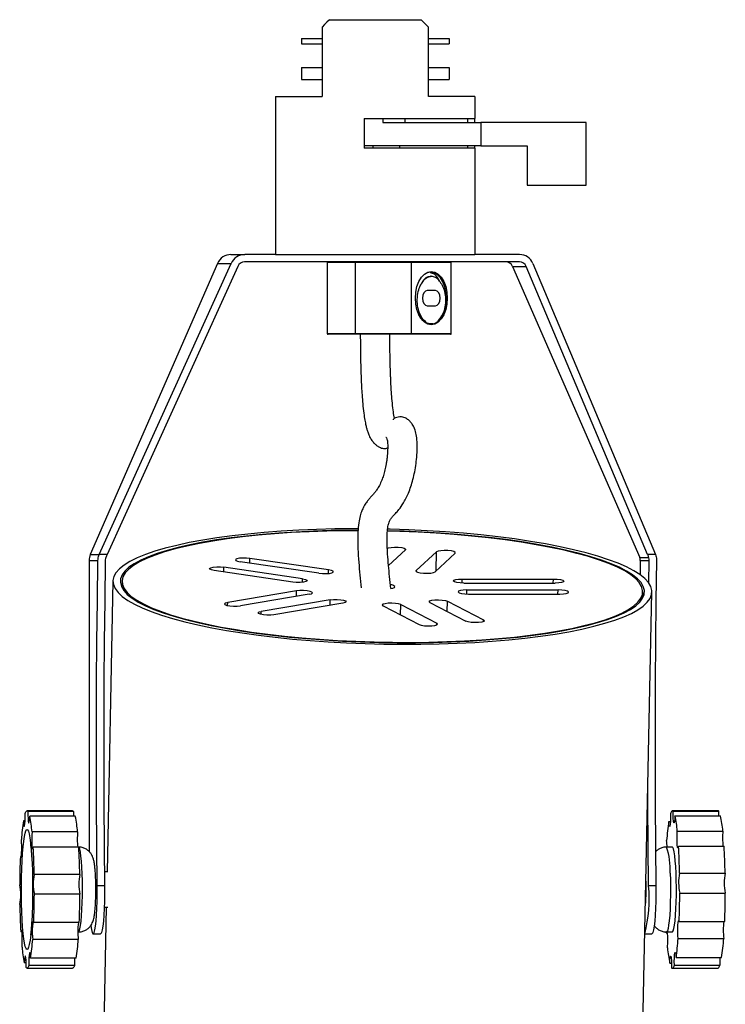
# Model space of a CAD drawing. Header units: millimetres. Extents: x 23 to 263, y -9 to 236.
# Tile 13 of 16: x 23 to 70, y 96 to 163. Entities that reach past the tile are written whole.
import ezdxf

# ---------------------------------------------------------------- set-up
doc = ezdxf.new("R2010")
doc.units = ezdxf.units.MM

msp = doc.modelspace()

# ---------------------------------------------------------------- linework, layer by layer
at = {"color": 7, "linetype": 'Continuous', "lineweight": 25}
for p, q in [((43.0819, 162.1251), (43.0819, 157.4251)), ((43.5819, 162.6251), (49.7819, 162.6251)), ((50.2819, 157.4251), (50.2819, 162.1251)), ((41.6819, 161.3487), (41.6819, 160.9807)), ((41.6819, 161.3487), (43.0819, 161.3487)), ((50.2819, 161.3487), (51.6819, 161.3487)), ((51.6819, 161.3487), (51.6819, 160.9807)), ((41.6819, 160.9807), (43.0819, 160.9807)), ((50.2819, 160.9807), (51.6819, 160.9807)), ((41.6819, 159.3935), (43.0819, 159.3935)), ((41.6819, 159.3935), (41.6819, 158.5655)), ((50.2819, 159.3935), (51.6819, 159.3935)), ((51.6819, 159.3935), (51.6819, 158.5655)), ((41.6819, 158.5655), (43.0819, 158.5655)), ((50.2819, 158.5655), (51.6819, 158.5655)), ((39.9319, 157.4251), (39.9319, 146.7251)), ((39.9319, 157.4251), (43.0819, 157.4251)), ((53.4319, 157.4251), (50.2819, 157.4251)), ((53.4319, 157.4251), (53.4319, 155.9251)), ((45.9319, 155.9251), (53.4319, 155.9251)), ((45.9319, 155.9251), (45.9319, 153.9251)), ((47.191, 155.9251), (47.191, 155.6672)), ((47.191, 155.6672), (53.8337, 155.6672)), ((48.6819, 155.9251), (48.6819, 155.6672)), ((52.9319, 155.9251), (52.9319, 155.6672)), ((53.4319, 155.6672), (53.4319, 155.9251)), ((53.8337, 155.6672), (53.8337, 154.08)), ((60.9695, 155.6672), (53.8337, 155.6672)), ((60.9695, 151.4172), (60.9695, 155.6672)), ((53.8337, 154.08), (45.9319, 154.08)), ((46.5115, 154.08), (46.5115, 153.9251)), ((48.3523, 153.9251), (48.3523, 154.08)), ((52.9319, 154.08), (52.9319, 153.9251)), ((53.4319, 153.9251), (53.4319, 154.08)), ((53.8337, 154.08), (56.9695, 154.08)), ((56.9695, 154.08), (56.9695, 151.4172)), ((53.4319, 153.9251), (45.9319, 153.9251)), ((53.4319, 153.9251), (53.4319, 146.7251)), ((56.9695, 151.4172), (60.9695, 151.4172)), ((36.9087, 146.7251), (37.8432, 146.7251)), ((39.9319, 146.7251), (37.8432, 146.7251)), ((39.9319, 146.7251), (53.4319, 146.7251)), ((56.4552, 146.7251), (53.4319, 146.7251)), ((35.997, 146.1271), (27.3818, 126.4172)), ((27.9892, 126.4172), (36.9219, 146.1271)), ((35.997, 146.1271), (36.9219, 146.1271)), ((56.4471, 146.2251), (37.8351, 146.2251)), ((43.4319, 146.1751), (43.4319, 141.3751)), ((45.3549, 141.3751), (45.3549, 146.1751)), ((49.1256, 146.1751), (45.3549, 146.1751)), ((49.1256, 141.3751), (49.1256, 146.1751)), ((51.8305, 146.1751), (49.1256, 146.1751)), ((51.8305, 141.3751), (51.8305, 146.1751)), ((57.3572, 146.1271), (65.655, 126.4172)), ((37.3745, 145.9261), (28.5329, 126.4172)), ((55.9765, 145.9261), (56.8981, 145.9261)), ((55.9765, 145.9261), (64.5917, 126.2163)), ((65.1113, 126.4172), (56.8981, 145.9261)), ((50.478, 145.2545), (50.4231, 145.2545)), ((50.7606, 144.2951), (50.1955, 144.2951)), ((50.1955, 143.2551), (50.7606, 143.2551)), ((50.4485, 142.0251), (50.478, 142.0251)), ((50.9435, 142.204), (50.9536, 142.2141)), ((45.3549, 141.3751), (49.1256, 141.3751)), ((49.1256, 141.3751), (51.8305, 141.3751)), ((45.3754, 141.3251), (43.4819, 141.3251)), ((49.1096, 141.3251), (45.3754, 141.3251)), ((51.7666, 141.3251), (49.1096, 141.3251)), ((47.5796, 125.6685), (48.7334, 126.7333)), ((27.2978, 126.0153), (27.8989, 126.0153)), ((27.2978, 126.0153), (27.2978, 106.3082)), ((27.3818, 126.4172), (27.9892, 126.4172)), ((28.5329, 126.4172), (27.9892, 126.4172)), ((43.5249, 125.3703), (38.1983, 126.1513)), ((49.4606, 125.3272), (50.8299, 126.5909)), ((50.7282, 125.2411), (52.0975, 126.5048)), ((64.5917, 126.2163), (65.1959, 126.2163)), ((64.6337, 126.0153), (65.2348, 126.0153)), ((64.6337, 126.0153), (64.6337, 125.0295)), ((65.655, 126.4172), (65.1113, 126.4172)), ((65.2122, 124.4668), (65.2348, 126.0153)), ((41.0959, 124.5467), (35.7693, 125.3277)), ((41.7607, 124.7721), (36.4341, 125.5531)), ((42.8602, 125.1449), (37.5336, 125.9259)), ((52.573, 124.7558), (58.7459, 124.7558)), ((28.9184, 124.6209), (28.5147, 104.9347)), ((29.5333, 124.6083), (29.5245, 124.1777)), ((52.6917, 124.4771), (58.8645, 124.4771)), ((52.8879, 124.0164), (59.0608, 124.0164)), ((41.3514, 123.9468), (36.6901, 123.1658)), ((42.2082, 123.7214), (37.5469, 122.9404)), ((43.6252, 123.3486), (38.9639, 122.5676)), ((53.0066, 123.7378), (59.1794, 123.7378)), ((64.209, 65.2668), (65.4107, 123.8726)), ((64.7869, 123.4547), (64.7957, 123.8852)), ((44.482, 123.1232), (39.8206, 122.3422)), ((47.2114, 122.9378), (49.6572, 121.6741)), ((48.4057, 123.0239), (50.8515, 121.7602)), ((50.3809, 123.1663), (52.8266, 121.9026)), ((51.5752, 123.2524), (54.0209, 121.9887)), ((26.1843, 109.0597), (23.0979, 109.0597)), ((26.244, 109.0212), (23.1576, 109.0212)), ((26.3663, 108.6906), (23.2799, 108.6906)), ((69.8922, 109.0597), (66.8058, 109.0597)), ((66.8577, 109.0306), (69.9441, 109.0306)), ((66.9805, 108.7207), (70.0669, 108.7207)), ((22.9699, 108.3872), (22.8558, 108.3872)), ((66.5569, 108.3459), (66.6701, 108.3459)), ((26.523, 107.636), (23.4365, 107.636)), ((67.1387, 107.6925), (70.2251, 107.6925)), ((67.221, 106.6695), (70.3074, 106.6695)), ((26.6038, 106.5992), (23.5173, 106.5992)), ((26.5825, 106.6097), (26.5278, 106.6097)), ((66.8058, 106.6097), (66.4075, 106.6097)), ((22.7069, 105.9761), (22.6465, 105.9761)), ((26.6726, 104.7606), (23.5862, 104.7606)), ((28.5756, 104.9347), (28.3455, 104.9347)), ((67.2925, 104.8427), (70.3789, 104.8427)), ((26.681, 103.4136), (23.5946, 103.4136)), ((28.3563, 103.9751), (27.8585, 103.9751)), ((65.6922, 103.9751), (65.1944, 103.9751)), ((67.3029, 103.4973), (70.3893, 103.4973)), ((28.4655, 102.5347), (27.7167, 66.0151)), ((28.3339, 102.5347), (28.5756, 102.5347)), ((26.6357, 101.4933), (23.5492, 101.4933)), ((67.2604, 101.5696), (70.3468, 101.5696)), ((22.753, 100.8703), (22.6784, 100.8703)), ((26.5424, 100.8597), (26.5825, 100.8597)), ((27.5782, 100.7251), (28.076, 100.7251)), ((64.9361, 100.7251), (65.4119, 100.7251)), ((66.3865, 100.8664), (66.3905, 100.8)), ((66.3905, 100.8), (66.4032, 100.8797)), ((66.3905, 100.8), (66.4668, 100.8)), ((66.4075, 100.8597), (66.8058, 100.8597)), ((26.5685, 100.3506), (23.4821, 100.3506)), ((67.1949, 100.4158), (70.2813, 100.4158)), ((23.0362, 98.7788), (22.9158, 98.7788)), ((26.4264, 99.0822), (23.3399, 99.0822)), ((66.631, 98.7487), (66.752, 98.7487)), ((67.0546, 99.1236), (70.1411, 99.1236)), ((23.0979, 98.4097), (26.1843, 98.4097)), ((26.3092, 98.5803), (23.2228, 98.5803)), ((66.8058, 98.4097), (69.8922, 98.4097)), ((66.9383, 98.602), (70.0247, 98.602))]:
    msp.add_line(p, q, dxfattribs=at)
at = {"color": 1, "linetype": 'Continuous', "lineweight": 25}
for p, q in [((45.3549, 146.1751), (43.4319, 146.1751)), ((43.4319, 141.3751), (45.3549, 141.3751)), ((38.1917, 125.8294), (38.1983, 126.1513)), ((50.8036, 125.3107), (50.8299, 126.5909)), ((36.4275, 125.2312), (36.4341, 125.5531)), ((43.52, 125.1314), (43.5249, 125.3703)), ((41.7558, 124.5332), (41.7607, 124.7721)), ((49.4593, 125.2671), (49.4606, 125.3272)), ((52.5673, 124.4797), (52.573, 124.7558)), ((58.7402, 124.4771), (58.7459, 124.7558)), ((52.8823, 123.7403), (52.8879, 124.0164)), ((59.0551, 123.7378), (59.0608, 124.0164)), ((41.3438, 123.5766), (41.3514, 123.9468)), ((43.6176, 122.9784), (43.6252, 123.3486)), ((36.6859, 122.958), (36.6901, 123.1658)), ((48.3914, 122.3281), (48.4057, 123.0239)), ((51.5609, 122.5566), (51.5752, 123.2524)), ((38.9596, 122.3598), (38.9639, 122.5676)), ((50.8492, 121.6496), (50.8515, 121.7602)), ((54.0187, 121.8781), (54.0209, 121.9887))]:
    msp.add_line(p, q, dxfattribs=at)
at = {"color": 7, "linetype": 'Continuous', "lineweight": 25, "flags": 128}
for points in [[(43.5819, 162.6251), (43.4126, 162.4557), (43.2459, 162.289), (43.0819, 162.1251)], [(50.2819, 162.1251), (50.118, 162.289), (49.9513, 162.4557), (49.7819, 162.6251)], [(45.3549, 146.1751), (45.3553, 146.1849), (45.3565, 146.1942), (45.3584, 146.2029), (45.3609, 146.2105), (45.364, 146.2167), (45.3675, 146.2213), (45.3714, 146.2241), (45.3754, 146.2251)], [(51.56, 143.7751), (51.5329, 143.3746), (51.4529, 142.9941), (51.324, 142.6528), (51.1526, 142.3678), (50.9475, 142.1534), (50.7188, 142.0202), (50.478, 141.9751), (50.2373, 142.0202), (50.0086, 142.1534), (49.8035, 142.3678), (49.6321, 142.6528), (49.5032, 142.9941), (49.4232, 143.3746), (49.3961, 143.7751), (49.4232, 144.1756), (49.5032, 144.5561), (49.6321, 144.8974), (49.8035, 145.1824), (50.0086, 145.3968), (50.2373, 145.53), (50.478, 145.5751), (50.7188, 145.53), (50.9475, 145.3968), (51.1526, 145.1824), (51.324, 144.8974), (51.4529, 144.5561), (51.5329, 144.1756), (51.56, 143.7751)], [(51.49, 143.7751), (51.4636, 144.1645), (51.3858, 144.5344), (51.2605, 144.8662), (51.0939, 145.1433), (50.8945, 145.3518), (50.6722, 145.4812), (50.4381, 145.5251), (50.2071, 145.4824)], [(50.1955, 144.2951), (50.0759, 144.2555), (49.9745, 144.1428), (49.9068, 143.9741), (49.883, 143.7751), (49.9068, 143.5761), (49.9745, 143.4074), (50.0759, 143.2947), (50.1955, 143.2551)], [(50.7606, 143.2551), (50.8802, 143.2947), (50.9816, 143.4074), (51.0493, 143.5761), (51.0731, 143.7751), (51.0493, 143.9741), (50.9816, 144.1428), (50.8802, 144.2555), (50.7606, 144.2951)], [(45.3549, 141.3751), (45.3553, 141.3653), (45.3565, 141.356), (45.3584, 141.3473), (45.3609, 141.3397), (45.364, 141.3335), (45.3675, 141.3289), (45.3714, 141.3261), (45.3754, 141.3251)], [(45.5234, 128.1581), (45.1853, 128.1575), (43.9386, 128.1435), (42.7073, 128.111), (41.4972, 128.06), (40.3142, 127.9909), (39.1637, 127.9039), (38.0514, 127.7995), (36.9826, 127.6782), (35.9622, 127.5405), (34.9952, 127.3871), (34.0863, 127.2188), (33.2396, 127.0362), (32.4593, 126.8404), (31.7491, 126.6323), (31.1124, 126.4127), (30.5521, 126.1829), (30.071, 125.9438), (29.6714, 125.6966), (29.3551, 125.4426), (29.1237, 125.1828), (28.9783, 124.9186), (28.9195, 124.6511), (28.9477, 124.3818), (29.0627, 124.1118), (29.264, 123.8424), (29.5505, 123.575), (29.921, 123.3107), (30.3737, 123.0509), (30.9064, 122.7969), (31.5166, 122.5497), (32.2013, 122.3106), (32.9573, 122.0808), (33.7811, 121.8612), (34.6686, 121.6531), (35.6157, 121.4573), (36.6178, 121.2748), (37.6702, 121.1064), (38.7678, 120.953), (39.9054, 120.8153), (41.0776, 120.694), (42.2789, 120.5896), (43.5034, 120.5026), (44.7453, 120.4335), (45.9988, 120.3825), (47.2579, 120.35), (48.5164, 120.336), (49.7686, 120.3407), (51.0083, 120.364), (52.2298, 120.4057), (53.4271, 120.4658), (54.5945, 120.5439), (55.7265, 120.6397), (56.8178, 120.7526), (57.863, 120.8822), (58.8573, 121.0278), (59.7958, 121.1888), (60.6741, 121.3643), (61.4881, 121.5536), (62.2338, 121.7557), (62.9077, 121.9696), (63.5065, 122.1945), (64.0275, 122.4291), (64.4681, 122.6723), (64.8263, 122.9231), (65.1003, 123.1802), (65.2888, 123.4424), (65.391, 123.7084), (65.4063, 123.9769), (65.3347, 124.2468), (65.3347, 124.2468)], [(45.5144, 128.0509), (44.9286, 128.0486), (43.706, 128.0301), (42.5002, 127.9931), (41.3171, 127.9379), (40.1626, 127.8647), (39.0421, 127.7739), (37.9613, 127.6659), (36.9252, 127.5413), (35.9391, 127.4005), (35.0076, 127.2445), (34.1354, 127.0738), (33.3266, 126.8893), (32.5853, 126.692), (31.915, 126.4828), (31.319, 126.2627), (30.8002, 126.0327), (30.3611, 125.794), (30.0038, 125.5479), (29.7302, 125.2953), (29.5415, 125.0377), (29.4387, 124.7762), (29.4222, 124.5121), (29.4922, 124.2468), (29.6483, 123.9814), (29.8897, 123.7173), (30.2152, 123.4558), (30.6234, 123.1982), (31.1121, 122.9457), (31.679, 122.6995), (32.3214, 122.4608), (33.0361, 122.2309), (33.8196, 122.0107), (34.6682, 121.8015), (35.5776, 121.6042), (36.5434, 121.4197), (37.5611, 121.249), (38.6255, 121.093), (39.7315, 120.9523), (40.8737, 120.8276), (42.0465, 120.7196), (43.2443, 120.6288), (44.4612, 120.5556), (45.6913, 120.5004), (46.9285, 120.4634), (48.1669, 120.4449), (49.4005, 120.4449), (50.6231, 120.4634), (51.8288, 120.5004), (53.0119, 120.5556), (54.1664, 120.6288), (55.2869, 120.7196), (56.3678, 120.8276), (57.4038, 120.9523), (58.3899, 121.093), (59.3214, 121.249), (60.1936, 121.4197), (61.0024, 121.6042), (61.7437, 121.8015), (62.414, 122.0107), (63.0101, 122.2309), (63.5289, 122.4608), (63.968, 122.6995), (64.3252, 122.9457), (64.5988, 123.1982), (64.7875, 123.4558), (64.8903, 123.7173), (64.9068, 123.9814), (64.8368, 124.2468), (64.8368, 124.2468)], [(45.5138, 128.0262), (44.6279, 128.0209), (43.4035, 127.9974), (42.1978, 127.9552), (41.0168, 127.8946), (39.8665, 127.8157), (38.7525, 127.7191), (37.6804, 127.6052), (36.6556, 127.4745), (35.6832, 127.3278), (34.7679, 127.1657), (33.9144, 126.9891), (33.1269, 126.7988), (32.4093, 126.5958), (31.7653, 126.3811), (31.198, 126.1557), (30.7102, 125.9209), (30.3044, 125.6777), (29.9826, 125.4274), (29.7464, 125.1712), (29.5969, 124.9104), (29.535, 124.6462), (29.5609, 124.3801), (29.6745, 124.1134), (29.8753, 123.8473), (30.1622, 123.5832), (30.5338, 123.3224), (30.9882, 123.0662), (31.5232, 122.8158), (32.1362, 122.5726), (32.824, 122.3378), (33.5833, 122.1125), (34.4102, 121.8977), (35.3007, 121.6947), (36.2503, 121.5045), (37.2542, 121.3278), (38.3075, 121.1657), (39.405, 121.019), (40.5411, 120.8883), (41.7102, 120.7744), (42.9065, 120.6778), (44.124, 120.5989), (45.3566, 120.5383), (46.5982, 120.4961), (47.8427, 120.4726), (49.0838, 120.4679), (50.3153, 120.482), (51.5312, 120.5149), (52.7252, 120.5663), (53.8916, 120.6361), (55.0245, 120.7239), (56.1182, 120.8293), (57.1672, 120.9516), (58.1665, 121.0904), (59.111, 121.2449), (59.9959, 121.4144), (60.8169, 121.5979), (61.5699, 121.7947), (62.2511, 122.0037), (62.8572, 122.2239), (63.3851, 122.4541), (63.8321, 122.6933), (64.1962, 122.9402), (64.4753, 123.1936), (64.6683, 123.4523), (64.774, 123.7149), (64.792, 123.9802), (64.7222, 124.2468), (64.7222, 124.2468)], [(64.7222, 124.2468), (64.565, 124.5134), (64.321, 124.7786), (63.9915, 125.0413), (63.5783, 125.2999), (63.0832, 125.5533), (62.5089, 125.8002), (61.8581, 126.0394), (61.1341, 126.2697), (60.3405, 126.4898), (59.4813, 126.6988), (58.5607, 126.8956), (57.5833, 127.0791), (56.554, 127.2486), (55.478, 127.4031), (54.3605, 127.5419), (53.2072, 127.6643), (52.0237, 127.7696), (50.8161, 127.8574), (49.5903, 127.9272), (48.3524, 127.9787), (47.5057, 128.0031)], [(64.8368, 124.2468), (64.6808, 124.5121), (64.4394, 124.7762), (64.1138, 125.0377), (63.7057, 125.2953), (63.2169, 125.5479), (62.65, 125.794), (62.0076, 126.0327), (61.2929, 126.2627), (60.5094, 126.4828), (59.6609, 126.692), (58.7515, 126.8893), (57.7856, 127.0738), (56.768, 127.2445), (55.7036, 127.4005), (54.5976, 127.5413), (53.4554, 127.6659), (52.2825, 127.7739), (51.0847, 127.8647), (49.8678, 127.9379), (48.6377, 127.9931), (47.5083, 128.0276)], [(65.3347, 124.2468), (65.1764, 124.5166), (64.9324, 124.7852), (64.6037, 125.0512), (64.1918, 125.3133), (63.6988, 125.5704), (63.1271, 125.8212), (62.4792, 126.0644), (61.7584, 126.299), (60.968, 126.5239), (60.1119, 126.7378), (59.1941, 126.9399), (58.2189, 127.1292), (57.191, 127.3047), (56.1154, 127.4657), (54.9971, 127.6113), (53.8415, 127.7409), (52.6541, 127.8538), (51.4405, 127.9496), (50.2065, 128.0277), (48.958, 128.0878), (47.701, 128.1296), (47.5195, 128.1341)], [(47.4658, 126.8194), (47.569, 126.8668), (47.7529, 126.9005), (47.9897, 126.9153), (48.2432, 126.9089), (48.4748, 126.8823), (48.6493, 126.8396), (48.7401, 126.7873), (48.7334, 126.7333)], [(52.0975, 126.5048), (52.1042, 126.5588), (52.0134, 126.6111), (51.8389, 126.6538), (51.6073, 126.6804), (51.3538, 126.6868), (51.117, 126.672), (50.9331, 126.6384), (50.8299, 126.5909)], [(27.8585, 103.9751), (27.8307, 106.7242), (27.8122, 109.4823), (27.8032, 112.2458), (27.8035, 115.0109), (27.8133, 117.7741), (27.8325, 120.5317), (27.861, 123.2799), (27.8989, 126.0153)], [(28.3967, 126.0153), (28.3588, 123.2799), (28.3303, 120.5317), (28.3111, 117.7741), (28.3013, 115.0109), (28.301, 112.2458), (28.31, 109.4823), (28.3285, 106.7242), (28.3563, 103.9751)], [(38.1983, 126.1513), (37.9593, 126.1741), (37.7061, 126.1762), (37.4772, 126.1574), (37.3075, 126.1205), (37.2228, 126.0712), (37.236, 126.0168), (37.3452, 125.9658), (37.5336, 125.9259)], [(65.7326, 126.0153), (65.6947, 123.2799), (65.6662, 120.5317), (65.647, 117.7741), (65.6372, 115.0109), (65.6369, 112.2458), (65.6459, 109.4823), (65.6644, 106.7242), (65.6922, 103.9751)], [(35.7693, 125.3277), (35.5809, 125.3677), (35.4718, 125.4187), (35.4586, 125.473), (35.5433, 125.5223), (35.713, 125.5592), (35.9419, 125.578), (36.1951, 125.5759), (36.4341, 125.5531)], [(42.8602, 125.1449), (43.0992, 125.1221), (43.3524, 125.12), (43.5813, 125.1388), (43.751, 125.1757), (43.8357, 125.2251), (43.8225, 125.2794), (43.7133, 125.3304), (43.5249, 125.3703)], [(41.7607, 124.7721), (41.9491, 124.7322), (42.0582, 124.6812), (42.0715, 124.6269), (41.9868, 124.5775), (41.8171, 124.5406), (41.5882, 124.5218), (41.3349, 124.524), (41.0959, 124.5467)], [(49.4606, 125.3272), (49.4539, 125.2732), (49.5447, 125.2209), (49.7192, 125.1782), (49.9508, 125.1517), (50.2043, 125.1453), (50.4411, 125.16), (50.625, 125.1937), (50.7282, 125.2411)], [(52.6917, 124.4771), (52.4395, 124.4878), (52.2167, 124.518), (52.0571, 124.5631), (51.9852, 124.6165), (52.0117, 124.6698), (52.1328, 124.715), (52.3299, 124.7452), (52.573, 124.7558)], [(58.7459, 124.7558), (58.998, 124.7452), (59.2209, 124.715), (59.3804, 124.6698), (59.4524, 124.6165), (59.4258, 124.5631), (59.3048, 124.518), (59.1077, 124.4878), (58.8645, 124.4771)], [(47.7364, 124.1048), (47.87, 124.1364), (47.9786, 124.1884), (47.999, 124.2468)], [(52.8879, 124.0164), (52.6448, 124.0058), (52.4477, 123.9756), (52.3266, 123.9304), (52.3001, 123.8771), (52.3721, 123.8237), (52.5316, 123.7786), (52.7544, 123.7484), (53.0066, 123.7378)], [(59.1794, 123.7378), (59.4226, 123.7484), (59.6197, 123.7786), (59.7407, 123.8237), (59.7673, 123.8771), (59.6953, 123.9304), (59.5358, 123.9756), (59.313, 124.0058), (59.0608, 124.0164)], [(42.2082, 123.7214), (42.3626, 123.7613), (42.4283, 123.8123), (42.3953, 123.8666), (42.2685, 123.916), (42.0674, 123.9529), (41.8225, 123.9717), (41.5711, 123.9696), (41.3514, 123.9468)], [(43.6252, 123.3486), (43.8448, 123.3714), (44.0962, 123.3735), (44.3411, 123.3547), (44.5423, 123.3178), (44.669, 123.2684), (44.702, 123.2141), (44.6364, 123.1631), (44.482, 123.1232)], [(50.3809, 123.1663), (50.3282, 123.2203), (50.3745, 123.2726), (50.5126, 123.3153), (50.7216, 123.3419), (50.9697, 123.3482), (51.219, 123.3335), (51.4316, 123.2998), (51.5752, 123.2524)], [(36.6901, 123.1658), (36.5357, 123.1259), (36.47, 123.0749), (36.5031, 123.0205), (36.6298, 122.9712), (36.831, 122.9343), (37.0759, 122.9155), (37.3273, 122.9176), (37.5469, 122.9404)], [(48.4057, 123.0239), (48.2621, 123.0714), (48.0495, 123.105), (47.8002, 123.1198), (47.5522, 123.1134), (47.3432, 123.0868), (47.205, 123.0441), (47.1587, 122.9918), (47.2114, 122.9378)], [(39.8206, 122.3422), (39.601, 122.3194), (39.3496, 122.3173), (39.1047, 122.3361), (38.9036, 122.373), (38.7768, 122.4224), (38.7438, 122.4767), (38.8095, 122.5277), (38.9639, 122.5676)], [(49.6572, 121.6741), (49.8007, 121.6267), (50.0134, 121.593), (50.2627, 121.5783), (50.5107, 121.5846), (50.7197, 121.6112), (50.8579, 121.6539), (50.9041, 121.7062), (50.8515, 121.7602)], [(54.0209, 121.9887), (54.0736, 121.9347), (54.0273, 121.8824), (53.8892, 121.8397), (53.6802, 121.8131), (53.4321, 121.8067), (53.1828, 121.8215), (52.9702, 121.8552), (52.8266, 121.9026)], [(65.1944, 103.9751), (65.1666, 106.7242), (65.1481, 109.4823), (65.1426, 110.8002)], [(22.8558, 108.3872), (22.8698, 108.1829), (22.8898, 108.0481), (22.9131, 108.0017), (22.9364, 108.0502), (22.9563, 108.1867), (22.9701, 108.3922), (22.976, 108.6379), (22.9729, 108.8891)], [(22.9729, 108.8891), (22.9956, 108.946), (23.0184, 108.9915), (23.0415, 109.0254), (23.0647, 109.0479), (23.0879, 109.0587), (23.1112, 109.0578), (23.1344, 109.0453), (23.1576, 109.0212)], [(23.1576, 109.0212), (23.1577, 108.7679), (23.1665, 108.5327), (23.1828, 108.3488), (23.2042, 108.2418), (23.2279, 108.2269), (23.2504, 108.306), (23.2686, 108.4682), (23.2799, 108.6906)], [(26.244, 109.0212), (26.2441, 108.7679), (26.246, 108.6906)], [(66.6732, 108.8674), (66.6767, 108.6167), (66.6712, 108.3702), (66.6577, 108.1623), (66.6379, 108.0224), (66.6148, 107.97), (66.5914, 108.0125), (66.5712, 108.144), (66.5569, 108.3459)], [(66.8577, 109.0306), (66.8345, 109.0508), (66.8112, 109.0594), (66.788, 109.0563), (66.7648, 109.0416), (66.7416, 109.0153), (66.7186, 108.9774), (66.6958, 108.9281), (66.6732, 108.8674)], [(66.9805, 108.7207), (66.9695, 108.4964), (66.9515, 108.3312), (66.9291, 108.2482), (66.9055, 108.2592), (66.8839, 108.3625), (66.8673, 108.5437), (66.8582, 108.7773), (66.8577, 109.0306)], [(69.946, 108.7207), (69.9446, 108.7773), (69.9441, 109.0306)], [(22.7455, 102.2246), (22.7287, 102.7897), (22.7198, 103.375), (22.7189, 103.9679), (22.7261, 104.5559), (22.7412, 105.1264), (22.764, 105.6672), (22.7938, 106.1669), (22.8302, 106.6146), (22.8722, 107.0011), (22.919, 107.3178), (22.9697, 107.5583), (23.0231, 107.7172), (23.0781, 107.7913), (23.1335, 107.7789), (23.1881, 107.6803), (23.2408, 107.4976), (23.2905, 107.2347), (23.3361, 106.8972), (23.3766, 106.4923), (23.4111, 106.0287), (23.439, 105.5161), (23.4596, 104.9656), (23.4725, 104.3888), (23.4774, 103.7981), (23.4742, 103.2061), (23.463, 102.6253), (23.444, 102.0682), (23.4177, 101.5466), (23.3845, 101.0716), (23.3452, 100.6534), (23.3006, 100.3008), (23.2518, 100.0215), (23.1996, 99.8213), (23.1453, 99.7044), (23.0899, 99.6735), (23.0347, 99.7292), (22.9809, 99.8702), (22.9296, 100.0936), (22.8818, 100.3946), (22.8387, 100.7668), (22.8011, 101.2022), (22.7698, 101.6916), (22.7455, 102.2246)], [(23.4365, 107.636), (23.4227, 107.4303), (23.4169, 107.1846), (23.42, 106.9334), (23.4315, 106.7119), (23.4498, 106.5512), (23.4723, 106.4737), (23.496, 106.4905), (23.5173, 106.5992)], [(67.221, 106.6695), (67.1997, 106.5573), (67.1762, 106.5365), (67.1535, 106.6101), (67.135, 106.7677), (67.1231, 106.9873), (67.1197, 107.238), (67.1251, 107.4846), (67.1387, 107.6925)], [(22.6465, 105.9761), (22.669, 105.8989), (22.6926, 105.9159), (22.714, 106.0248), (22.7302, 106.2102), (22.7388, 106.4461), (22.7387, 106.6994), (22.7299, 106.9347), (22.7137, 107.1188)], [(67.0536, 104.8454), (67.0318, 105.289), (67.0031, 105.6854), (66.9685, 106.0225), (66.9289, 106.2901), (66.8855, 106.4801), (66.8398, 106.5866), (66.8058, 106.6097)], [(66.8058, 100.8597), (66.8185, 100.863), (66.8649, 100.9304), (66.9096, 101.0829), (66.951, 101.3161), (66.988, 101.6228), (67.0195, 101.9936), (67.0446, 102.4173), (67.0623, 102.8811), (67.0723, 103.3707), (67.0741, 103.8715), (67.0678, 104.3681), (67.0536, 104.8454)], [(27.4171, 101.2672), (27.4574, 101.0165), (27.5034, 100.8334), (27.5516, 100.7386), (27.6006, 100.7347), (27.649, 100.822), (27.6952, 100.9979), (27.7378, 101.2568), (27.7756, 101.5911), (27.8074, 101.9905), (27.8322, 102.4429), (27.8493, 102.9345), (27.8582, 103.4505), (27.8585, 103.9751)], [(28.3563, 103.9751), (28.356, 103.4505), (28.3471, 102.9345), (28.33, 102.4429), (28.3052, 101.9905), (28.2734, 101.5911), (28.2356, 101.2568), (28.193, 100.9979), (28.1468, 100.822), (28.0984, 100.7347), (28.076, 100.7251)], [(65.6922, 103.9751), (65.6919, 103.4505), (65.683, 102.9345), (65.6659, 102.4429), (65.6411, 101.9905), (65.6093, 101.5911), (65.5715, 101.2568), (65.5289, 100.9979), (65.4827, 100.822), (65.4343, 100.7347), (65.4119, 100.7251)], [(23.5492, 101.4933), (23.5267, 101.5705), (23.5031, 101.5535), (23.4817, 101.4447), (23.4656, 101.2593), (23.4569, 101.0233), (23.457, 100.77), (23.4658, 100.5348), (23.4821, 100.3506)], [(67.1949, 100.4158), (67.1784, 100.5971), (67.1692, 100.8309), (67.1688, 101.0842), (67.177, 101.3215), (67.1929, 101.5096), (67.2141, 101.622), (67.2377, 101.643), (67.2604, 101.5696)], [(22.7592, 99.8335), (22.773, 100.0391), (22.7788, 100.2848), (22.7757, 100.536), (22.7642, 100.7575), (22.7459, 100.9183), (22.7234, 100.9957), (22.6998, 100.9789), (22.6784, 100.8703)], [(23.3399, 99.0822), (23.3259, 99.2865), (23.3059, 99.4213), (23.2826, 99.4677), (23.2594, 99.4193), (23.2394, 99.2827), (23.2256, 99.0772), (23.2198, 98.8316), (23.2228, 98.5803)], [(66.9383, 98.602), (66.9349, 98.8527), (66.9403, 99.0993), (66.9539, 99.3071), (66.9736, 99.447), (66.9968, 99.4994), (67.0201, 99.4569), (67.0403, 99.3255), (67.0546, 99.1236)], [(23.0381, 98.4482), (23.038, 98.7016), (23.0292, 98.9367), (23.0129, 99.1207), (22.9915, 99.2276), (22.9678, 99.2426), (22.9454, 99.1634), (22.9272, 99.0012), (22.9158, 98.7788)], [(66.631, 98.7487), (66.642, 98.9731), (66.66, 99.1383), (66.6824, 99.2212), (66.706, 99.2103), (66.7276, 99.1069), (66.7442, 98.9257), (66.7533, 98.6921), (66.7538, 98.4388)], [(23.2228, 98.5803), (23.2002, 98.5234), (23.1773, 98.478), (23.1542, 98.444), (23.1311, 98.4216), (23.1078, 98.4108), (23.0845, 98.4116), (23.0613, 98.4241), (23.0381, 98.4482)], [(26.3092, 98.5803), (26.2866, 98.5234), (26.2637, 98.478), (26.2407, 98.444), (26.2175, 98.4216), (26.1942, 98.4108), (26.1843, 98.4097)], [(66.7538, 98.4388), (66.777, 98.4186), (66.8003, 98.41), (66.8235, 98.4131), (66.8468, 98.4278), (66.8699, 98.4541), (66.8929, 98.492), (66.9157, 98.5413), (66.9383, 98.602)], [(69.8922, 98.4097), (69.91, 98.4131), (69.9332, 98.4278), (69.9563, 98.4541), (69.9793, 98.492), (70.0021, 98.5413), (70.0247, 98.602)]]:
    msp.add_lwpolyline(points, dxfattribs=at)
at = {"color": 1, "linetype": 'Continuous', "lineweight": 25, "flags": 128}
for points in [[(26.5825, 100.8597), (26.5911, 100.8612), (26.6376, 100.9207), (26.6824, 101.0658), (26.7242, 101.2919), (26.7617, 101.5923), (26.7937, 101.9578), (26.8194, 102.3772), (26.8378, 102.8379), (26.8485, 103.3259), (26.8511, 103.8263), (26.8455, 104.3239), (26.832, 104.8036), (26.8108, 105.2508), (26.7828, 105.6519), (26.7486, 105.9948), (26.7094, 106.2691), (26.6663, 106.4663), (26.6207, 106.5805), (26.5825, 106.6097)], [(66.6553, 104.8454), (66.6696, 104.3681), (66.6759, 103.8715), (66.674, 103.3707), (66.6641, 102.8811), (66.6463, 102.4173), (66.6213, 101.9936), (66.5898, 101.6228), (66.5528, 101.3161), (66.5113, 101.0829), (66.4667, 100.9304), (66.4203, 100.863), (66.4074, 100.8597)]]:
    msp.add_lwpolyline(points, dxfattribs=at)
at = {"color": 7, "linetype": 'Continuous', "lineweight": 25}
for centre, radius, start, end in [((36.9098, 145.7296), 0.9955, 90.061659, 156.466027), ((43.4819, 146.1751), 0.05, 90, 180), ((55.5201, 145.7273), 0.4978, 23.534326, 89.938116), ((49.3825, 143.6629), 2.1105, 317.242055, 3.047959), ((50.5184, 143.014), 0.9698, 195.671932, 275.399232), ((43.4819, 141.3751), 0.05, 180, 270), ((28.3015, 126.0153), 1.0037, 156.394632, 180.003491), ((64.1319, 126.0153), 0.5019, 359.995839, 23.60502), ((47.6589, 123.8527), 0.5206, 49.204684, 83.022206), ((14.8121, 106.8939), 8.6563, 4.917786, 11.979629), ((26.1766, 108.9822), 0.0779, 30.074517, 84.32687), ((17.899, 106.894), 8.6558, 4.917579, 11.979836), ((59.1396, 106.9881), 8.03, 5.03302, 12.460522), ((69.8883, 108.9918), 0.068, 34.818333, 86.686517), ((62.2256, 106.988), 8.0305, 5.033422, 12.460524), ((37.6292, 106.0895), 14.9511, 171.159619, 176.052445), ((82.1831, 105.9961), 15.8019, 171.448263, 176.16255), ((31.9446, 107.1498), 5.4434, 174.875835, 185.805779), ((75.7704, 107.2139), 5.5659, 175.067175, 185.613789), ((61.8671, 106.5626), 4.576, 0.589593, 6.159844), ((23.0063, 104.0241), 44.2938, 1.059009, 3.424003), ((26.106, 104.0246), 44.2804, 1.058653, 3.424359), ((-21.5807, 103.9908), 45.1734, 0.976348, 3.310135), ((-18.4943, 103.9908), 45.1734, 0.976348, 3.310135), ((74.0294, 103.8027), 51.4289, 177.577882, 179.717914), ((26.7287, 104.1067), 3.2098, 168.245771, 192.47014), ((29.8151, 104.1067), 3.2098, 168.245771, 192.47014), ((70.4188, 104.1941), 3.1928, 168.279552, 192.605992), ((73.5052, 104.1941), 3.1929, 168.27991, 192.605952), ((19.4669, 103.3628), 3.21, 348.246181, 12.469727), ((55.0452, 103.7512), 9.989, 353.81567, 3.835098), ((-27.84, 103.667), 51.4352, 357.577959, 359.717727), ((-24.7536, 103.667), 51.4352, 357.577959, 359.717727), ((55.5315, 103.1143), 9.7012, 345.799609, 5.090628), ((15.2889, 103.6796), 52.0143, 357.675129, 359.79915), ((18.3716, 103.6798), 52.018, 357.675095, 359.798963), ((67.7729, 103.4785), 45.1699, 180.976256, 183.310226), ((31.3557, 100.8935), 4.8178, 172.848572, 186.470015), ((75.0298, 100.9645), 4.7801, 172.726971, 186.591556), ((61.8251, 100.2544), 4.6722, 354.133393, 7.443443), ((8.5659, 101.38), 14.9516, 351.159631, 356.052267), ((11.6523, 101.38), 14.9516, 351.159631, 356.052267), ((51.4312, 101.4731), 15.7991, 351.447663, 356.162788), ((54.519, 101.473), 15.7978, 351.447299, 356.162826), ((31.3839, 100.5756), 8.6566, 184.918005, 191.979608), ((74.4714, 100.4813), 8.0296, 185.032997, 192.46095), ((33.0282, 98.7913), 6.7223, 177.519966, 181.798739), ((76.7348, 98.8229), 6.7137, 177.433373, 181.885658)]:
    msp.add_arc(centre, radius, start, end, dxfattribs=at)
at = {"color": 1, "linetype": 'Continuous', "lineweight": 25}
msp.add_arc((62.0277, 105.0949), 4.6343, 356.91397, 19.078605, dxfattribs=at)
at = {"color": 7, "linetype": 'Continuous', "lineweight": 25}
for centre, major_axis, ratio, start_param, end_param in [((37.8271, 145.7251), (0.6144, 0.7969), 0.9834132, 0.648715, 1.8058221), ((56.4391, 145.7251), (0.6144, 0.7969), 0.9834132, 5.7747932, 6.9319003), ((37.8271, 145.7251), (0.3072, 0.3984), 0.9834132, 0.648715, 1.8058221), ((49.1096, 146.1751), (0, 0.05), 0.3197679, 4.712389, 6.2831853), ((51.7666, 146.1751), (0.0639, 0), 0.7821046, 0, 1.5707963), ((56.4391, 145.7251), (0.3072, 0.3984), 0.9834132, 5.7747932, 6.9319003), ((49.1096, 141.3751), (0, 0.05), 0.3197679, 3.1415927, 4.712389), ((51.7666, 141.3751), (0.0639, 0), 0.7821046, 4.712389, 6.2831853), ((29.8881, 113.5239), (33.407, 75.8684), 0.0783657, 1.4346188, 1.4373049), ((77.738, 113.5239), (-33.407, 75.8684), 0.0783657, 1.365633, 1.3683191)]:
    msp.add_ellipse(centre, major_axis=major_axis, ratio=ratio, start_param=start_param, end_param=end_param, dxfattribs=at)
for points, knots in [([(51.0228, 144.9195), (51.0029, 144.9703), (50.9206, 145.18), (50.7109, 145.4024), (50.5169, 145.4647), (50.4316, 145.4921)], [0, 0, 0, 0, 0.1520533, 0.6274551, 1, 1, 1, 1]), ([(50.1511, 142.1118), (50.0475, 142.2047), (49.8402, 142.3906), (49.6242, 142.8616), (49.5176, 143.406), (49.5276, 143.9623), (49.6343, 144.4211), (49.7528, 144.6437), (49.8001, 144.7325)], [0, 0, 0, 0, 0.1842487, 0.3686356, 0.5459762, 0.7187428, 0.8877969, 1, 1, 1, 1]), ([(49.8001, 144.7325), (49.8347, 144.7935), (49.9375, 144.9753), (50.1597, 145.1855), (50.4576, 145.2827), (50.7585, 145.2083), (50.953, 145.0402), (51.0417, 144.919), (51.0535, 144.9029)], [0, 0, 0, 0, 0.1084276, 0.3230884, 0.5377486, 0.7524096, 0.9670703, 1, 1, 1, 1]), ([(50.4241, 145.2186), (50.3502, 145.2225), (50.1505, 145.2329), (49.9345, 144.998), (49.8263, 144.7842), (49.8001, 144.7325)], [0, 0, 0, 0, 0.3081283, 0.8326733, 1, 1, 1, 1]), ([(51.0535, 144.9029), (51.1304, 144.7921), (51.2848, 144.5697), (51.4193, 144.097), (51.4586, 143.5755), (51.3937, 143.0455), (51.2268, 142.5538), (51.0455, 142.3284), (50.9538, 142.2143)], [0, 0, 0, 0, 0.15845808, 0.31818054, 0.4807919, 0.64747409, 0.82160027, 1, 1, 1, 1]), ([(49.5954, 142.7634), (49.6159, 142.7108), (49.703, 142.4882), (49.9049, 142.2652), (50.0867, 142.152), (50.1521, 142.1113)], [0, 0, 0, 0, 0.1651013, 0.6997908, 1, 1, 1, 1]), ([(49.9851, 142.189), (50.039, 142.1531), (50.1621, 142.0711), (50.3215, 142.0229), (50.4223, 142.031), (50.4484, 142.0332)], [0, 0, 0, 0, 0.3661193, 0.8363556, 1, 1, 1, 1]), ([(50.152, 142.1113), (50.26, 142.0706), (50.5024, 141.9792), (50.7778, 142.0771), (50.9223, 142.1893), (50.943, 142.2054)], [0, 0, 0, 0, 0.408027, 0.9152809, 1, 1, 1, 1]), ([(45.6688, 141.3251), (45.6691, 141.2586), (45.6707, 140.8677), (45.6775, 140.2257), (45.6912, 139.4645), (45.7064, 138.8943), (45.7206, 138.4784), (45.7353, 138.1168), (45.755, 137.7085), (45.7866, 137.1851), (45.8354, 136.5768), (45.8997, 135.9945), (45.9716, 135.5221), (46.0394, 135.1836), (46.1014, 134.9344), (46.1731, 134.6978), (46.2745, 134.4384), (46.4029, 134.1979), (46.5553, 133.9973), (46.7036, 133.8496), (46.9078, 133.7078), (47.0535, 133.6405), (47.1906, 133.5991), (47.3319, 133.5897), (47.4461, 133.6071), (47.505, 133.6332), (47.5248, 133.642)], [0, 0, 0, 0, 0.0142127, 0.0835182, 0.1374967, 0.1785148, 0.2082429, 0.2299106, 0.2601412, 0.3016137, 0.3536309, 0.4132987, 0.4657034, 0.5089549, 0.5429438, 0.5750185, 0.6160132, 0.6661684, 0.7121733, 0.7474046, 0.773112, 0.8048749, 0.8475159, 0.9015233, 0.966859, 1, 1, 1, 1]), ([(47.9878, 135.6424), (47.9742, 135.7051), (47.9384, 135.8693), (47.8718, 136.3243), (47.8113, 136.9234), (47.769, 137.5145), (47.7428, 137.9986), (47.7256, 138.3893), (47.7111, 138.7804), (47.6959, 139.2906), (47.681, 140.0044), (47.6722, 140.7058), (47.6697, 141.1726), (47.6689, 141.3251)], [0, 0, 0, 0, 0.0801777, 0.2101998, 0.3353444, 0.438315, 0.5174472, 0.5697744, 0.6202177, 0.6949791, 0.7977196, 0.9339093, 1, 1, 1, 1]), ([(47.746, 124.1116), (47.714, 124.3853), (47.651, 124.9244), (47.5738, 125.7068), (47.5172, 126.4138), (47.4871, 127.0036), (47.4788, 127.4999), (47.4916, 127.8999), (47.5225, 128.2016), (47.5577, 128.3953), (47.5994, 128.5548), (47.6531, 128.6962), (47.7546, 128.8636), (47.8909, 129.019), (48.0883, 129.231), (48.3567, 129.5406), (48.6164, 129.931), (48.8403, 130.3654), (49.0117, 130.7688), (49.1665, 131.2283), (49.2991, 131.734), (49.4086, 132.2876), (49.4891, 132.8896), (49.5304, 133.523), (49.5208, 134.0847), (49.4663, 134.5399), (49.3595, 134.9339), (49.2038, 135.2319), (49.0659, 135.4038), (48.9362, 135.5237), (48.7992, 135.6204), (48.6838, 135.6773), (48.5256, 135.7263), (48.3425, 135.7368), (48.131, 135.7078), (47.9814, 135.6453), (47.9028, 135.5886), (47.8979, 135.5557), (47.8962, 135.5442)], [0, 0, 0, 0, 0.0325769, 0.0641763, 0.0998365, 0.1298368, 0.1555446, 0.1879508, 0.2144223, 0.2358817, 0.2528361, 0.2827624, 0.3207385, 0.365897, 0.4121836, 0.457159, 0.5047904, 0.5294873, 0.5537984, 0.5765879, 0.5974151, 0.6167982, 0.6366574, 0.6590684, 0.6859784, 0.7142838, 0.7422374, 0.7674979, 0.786602, 0.7985606, 0.8081448, 0.8232548, 0.8443526, 0.8754491, 0.9113632, 0.9467638, 0.9813017, 1, 1, 1, 1]), ([(47.3951, 134.3631), (47.3975, 134.364), (47.4067, 134.3674), (47.4346, 134.3485), (47.4795, 134.2554), (47.518, 134.024), (47.5281, 133.7475), (47.5245, 133.5163), (47.5106, 133.2711), (47.4874, 133.0223), (47.4566, 132.7797), (47.408, 132.4741), (47.3329, 132.113), (47.2297, 131.7373), (47.1053, 131.3856), (46.9646, 131.0847), (46.8146, 130.8301), (46.6675, 130.6314), (46.5219, 130.4661), (46.381, 130.3098), (46.2325, 130.1331), (46.0739, 129.9267), (45.928, 129.7039), (45.7936, 129.4371), (45.6795, 129.1247), (45.5784, 128.6928), (45.5168, 128.1533), (45.4946, 127.5114), (45.5071, 126.7836), (45.5575, 125.9366), (45.6343, 125.0427), (45.7002, 124.4445), (45.7323, 124.1533)], [0, 0, 0, 0, 0.0067331, 0.0251096, 0.0635416, 0.1047122, 0.123596, 0.1395087, 0.1531513, 0.1652116, 0.1762912, 0.1867729, 0.2077, 0.2314701, 0.2587839, 0.298861, 0.3391512, 0.3764797, 0.4179356, 0.45532, 0.4869235, 0.52344, 0.5722198, 0.6096977, 0.6529859, 0.7027346, 0.759955, 0.8031604, 0.8516294, 0.9070814, 0.9547595, 1, 1, 1, 1]), ([(27.8989, 126.0153), (27.9106, 126.1295), (27.9248, 126.268), (27.9796, 126.3951), (27.9892, 126.4172)], [0, 0, 0, 0, 0.825503, 1, 1, 1, 1]), ([(28.4418, 126.2163), (28.4226, 126.1619), (28.3994, 126.096), (28.3971, 126.0273), (28.3967, 126.0153)], [0, 0, 0, 0, 0.82521145, 1, 1, 1, 1]), ([(65.2348, 126.0153), (65.2307, 126.0724), (65.2258, 126.1416), (65.2004, 126.2051), (65.1959, 126.2163)], [0, 0, 0, 0, 0.82521233, 1, 1, 1, 1]), ([(65.655, 126.4172), (65.6899, 126.3085), (65.7322, 126.1768), (65.7325, 126.0393), (65.7326, 126.0153)], [0, 0, 0, 0, 0.8254999, 1, 1, 1, 1]), ([(23.329, 106.826), (23.3296, 106.8231), (23.3308, 106.816), (23.3442, 106.7243), (23.3625, 106.5689), (23.384, 106.3448), (23.4041, 106.0945), (23.4154, 105.9051), (23.4203, 105.8245)], [0, 0, 0, 0, 0.1148918, 0.2741414, 0.4519626, 0.6449277, 0.8488676, 1, 1, 1, 1]), ([(26.5863, 100.8648), (26.668, 100.8687), (26.8335, 100.8766), (27.0586, 100.9686), (27.2459, 101.0954), (27.3872, 101.2428), (27.4883, 101.3958), (27.5572, 101.5452), (27.6058, 101.6949), (27.6494, 101.8862), (27.6849, 102.1296), (27.7161, 102.4575), (27.7381, 102.8147), (27.7524, 103.2061), (27.7587, 103.6088), (27.7572, 104.0134), (27.7481, 104.4075), (27.7314, 104.7794), (27.7072, 105.1196), (27.6737, 105.428), (27.6331, 105.6695), (27.5772, 105.8749), (27.497, 106.0598), (27.3849, 106.2318), (27.2241, 106.3945), (27.0129, 106.5244), (26.7914, 106.6017), (26.644, 106.6019), (26.5843, 106.6019)], [0, 0, 0, 0, 0.0302271, 0.0612583, 0.089254, 0.1151023, 0.1394363, 0.1635243, 0.190079, 0.2243417, 0.2827068, 0.3326853, 0.3851702, 0.4353602, 0.4847033, 0.533771, 0.5828818, 0.6322802, 0.6824321, 0.7343432, 0.7913576, 0.8311488, 0.8583064, 0.8852075, 0.9142636, 0.9453841, 0.977895, 1, 1, 1, 1]), ([(66.4049, 106.6049), (66.3225, 106.6009), (66.1562, 106.593), (65.9321, 106.4997), (65.7667, 106.3936), (65.6941, 106.3139), (65.6701, 106.2875)], [0, 0, 0, 0, 0.2948314, 0.5949255, 0.8656959, 1, 1, 1, 1]), ([(23.4762, 103.8944), (23.4764, 103.8412), (23.4774, 103.607), (23.475, 103.2998), (23.4702, 102.9717), (23.4667, 102.8259), (23.4648, 102.7497)], [0, 0, 0, 0, 0.1379787, 0.60732198, 0.79468942, 1, 1, 1, 1]), ([(23.427, 101.7633), (23.425, 101.7233), (23.4175, 101.5778), (23.4023, 101.3562), (23.3826, 101.1083), (23.3633, 100.9095), (23.346, 100.7605), (23.3341, 100.6729), (23.3271, 100.6328), (23.3287, 100.6411), (23.3289, 100.6421)], [0, 0, 0, 0, 0.0660585, 0.2405787, 0.4100132, 0.5714378, 0.7221289, 0.8598378, 0.9833988, 1, 1, 1, 1]), ([(65.5756, 101.2945), (65.5868, 101.2771), (65.6359, 101.2005), (65.7704, 101.0733), (65.9795, 100.9436), (66.2009, 100.8673), (66.3472, 100.8676), (66.4057, 100.8677)], [0, 0, 0, 0, 0.0696358, 0.3061152, 0.559323, 0.8237498, 1, 1, 1, 1])]:
    msp.add_open_spline(points, degree=3, knots=knots, dxfattribs=at)

doc.saveas('drawing.dxf')
